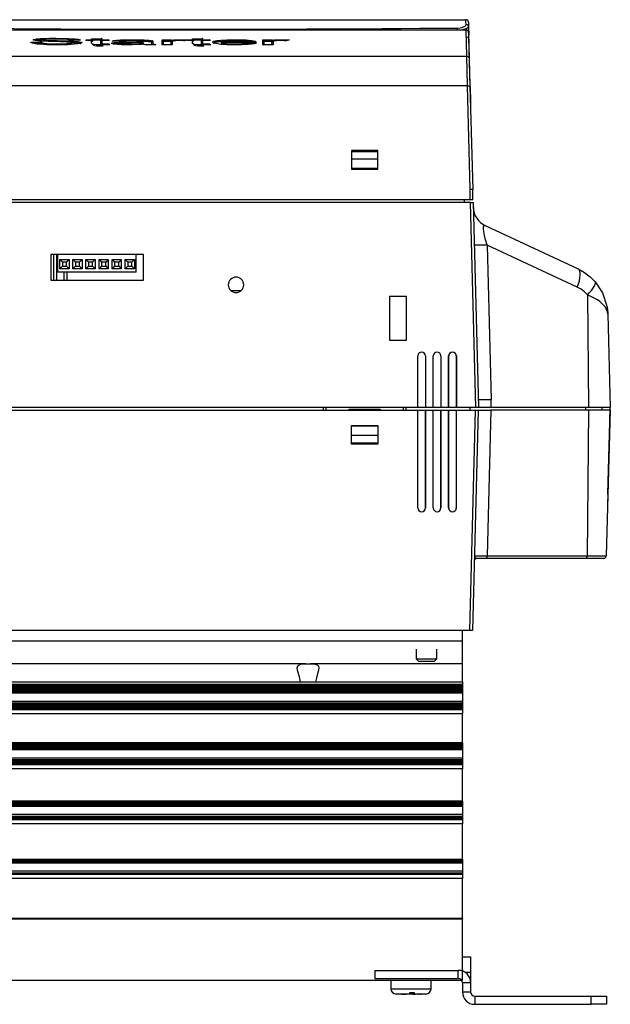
# Model space of a CAD drawing. Extents: x 462 to 898, y 200 to 700.
# Tile 6 of 13: x 784 to 898, y 200 to 391. Entities that reach past the tile are written whole.
import ezdxf

# ---------------------------------------------------------------- set-up
doc = ezdxf.new("R2010")
doc.units = 0
doc.header["$MEASUREMENT"] = 0
doc.layers.get('0').update_dxf_attribs({"linetype": 'CONTINUOUS'})

msp = doc.modelspace()

# ---------------------------------------------------------------- linework, layer by layer
at = {"color": 7, "linetype": 'CONTINUOUS'}
for p, q in [((760.94, 391.01), (870.23, 391.01)), ((870.73, 390.53), (870.75, 389.61)), ((870.25, 389.01), (749.15, 389.01)), ((870.39, 383.91), (870.25, 389.01)), ((870.75, 389.61), (870.79, 387.99)), ((870.75, 388.53), (870.89, 383.43)), ((785.66, 386.65), (787.76, 386.65)), ((787.58, 386.45), (785.87, 386.45)), ((787.58, 386.43), (787.58, 386.45)), ((787.58, 386.38), (787.58, 386.43)), ((788.04, 386.91), (788.04, 386.91)), ((788.04, 386.86), (788.04, 386.91)), ((788.48, 386.82), (788.48, 386.82)), ((795.26, 387.06), (793.16, 387.06)), ((795.24, 387.06), (793.17, 387.06)), ((793.25, 386.67), (793.25, 386.67)), ((793.65, 386.34), (793.65, 386.34)), ((793.65, 386.29), (793.65, 386.34)), ((796.4, 386.94), (796.4, 387.11)), ((796.4, 387.11), (797.49, 387.11)), ((797.49, 386.94), (796.4, 386.94)), ((797.51, 386.94), (796.42, 386.94)), ((797.49, 387.3), (799.45, 387.39)), ((797.49, 387.11), (797.49, 387.3)), ((797.49, 386.44), (797.49, 386.94)), ((797.69, 386.91), (797.6, 386.91)), ((797.67, 386.84), (797.69, 386.84)), ((799.25, 387.18), (797.69, 387.1)), ((797.69, 387.04), (799.25, 387.11)), ((797.69, 387.1), (797.69, 387.09)), ((797.69, 387.09), (797.69, 386.89)), ((797.69, 386.89), (797.69, 386.91)), ((797.69, 386.84), (797.69, 386.89)), ((799.25, 387.16), (799.25, 387.18)), ((799.25, 386.89), (799.25, 387.16)), ((799.33, 386.91), (799.25, 386.91)), ((799.25, 386.91), (799.25, 386.89)), ((799.25, 386.84), (799.25, 386.89)), ((799.25, 386.84), (799.27, 386.84)), ((799.25, 386.24), (799.25, 386.76)), ((799.25, 386.19), (799.25, 386.24)), ((800.83, 386.94), (799.43, 386.94)), ((799.45, 387.39), (799.45, 387.11)), ((799.45, 387.11), (800.85, 387.11)), ((800.85, 386.94), (799.45, 386.94)), ((799.45, 386.94), (799.45, 386.44)), ((800.82, 386.34), (801.02, 386.15)), ((800.85, 387.11), (800.85, 386.94)), ((803.43, 386.81), (801.49, 386.83)), ((803.14, 386.24), (803.14, 386.24)), ((803.14, 386.19), (803.14, 386.24)), ((807.25, 386.26), (807.25, 386.26)), ((807.28, 386.58), (807.29, 386.6)), ((807.48, 386.59), (807.38, 386.59)), ((807.48, 386.57), (807.48, 386.59)), ((807.48, 386.52), (807.48, 386.57)), ((807.49, 386.43), (807.48, 386.38)), ((807.48, 386.38), (807.48, 386.38)), ((807.48, 386.33), (807.48, 386.38)), ((807.48, 386.33), (807.49, 386.38)), ((807.49, 386.55), (807.49, 386.6)), ((807.49, 386.41), (807.49, 386.43)), ((807.49, 386.38), (807.49, 386.41)), ((809.13, 386.67), (809.13, 386.72)), ((809.13, 386.72), (809.13, 386.72)), ((809.2, 386.39), (809.2, 386.59)), ((809.2, 386.34), (809.2, 386.39)), ((809.4, 386.79), (809.4, 386.59)), ((811.18, 386.14), (811.18, 387.11)), ((811.18, 387.11), (812.98, 387.11)), ((812.78, 386.91), (811.38, 386.91)), ((811.38, 386.91), (811.38, 386.89)), ((811.38, 386.89), (811.38, 386.15)), ((811.38, 386.84), (812.78, 386.84)), ((812.78, 386.89), (812.78, 386.91)), ((812.78, 386.77), (812.78, 386.89)), ((812.78, 386.78), (812.78, 386.77)), ((812.78, 386.72), (812.78, 386.77)), ((812.94, 386.15), (812.94, 386.48)), ((812.98, 387.11), (812.98, 387.04)), ((813.14, 386.68), (813.14, 386.14)), ((816.1, 387.05), (815.58, 386.91)), ((816.1, 387.08), (816.1, 387.11)), ((816.1, 387.11), (817.09, 387.11)), ((816.1, 386.94), (816.1, 387.05)), ((817.09, 386.94), (816.1, 386.94)), ((817.11, 386.94), (816.12, 386.94)), ((816.2, 386.99), (816.2, 386.94)), ((817.09, 387.3), (819.05, 387.39)), ((817.09, 387.11), (817.09, 387.3)), ((817.09, 386.44), (817.09, 386.94)), ((817.29, 386.91), (817.21, 386.91)), ((817.27, 386.84), (817.29, 386.84)), ((818.85, 387.18), (817.29, 387.1)), ((817.29, 387.04), (818.85, 387.11)), ((817.29, 387.1), (817.29, 387.09)), ((817.29, 387.09), (817.29, 386.89)), ((817.29, 386.89), (817.29, 386.91)), ((817.29, 386.84), (817.29, 386.89)), ((818.85, 387.16), (818.85, 387.18)), ((818.85, 386.89), (818.85, 387.16)), ((818.94, 386.91), (818.85, 386.91)), ((818.85, 386.91), (818.85, 386.89)), ((818.85, 386.84), (818.85, 386.89)), ((818.85, 386.84), (818.87, 386.84)), ((818.85, 386.24), (818.85, 386.76)), ((818.85, 386.19), (818.85, 386.24)), ((820.43, 386.94), (819.03, 386.94)), ((819.05, 387.39), (819.05, 387.11)), ((819.05, 387.11), (820.45, 387.11)), ((820.45, 386.94), (819.05, 386.94)), ((819.05, 386.94), (819.05, 386.44)), ((820.42, 386.34), (820.63, 386.15)), ((820.45, 387.11), (820.45, 386.94)), ((822.86, 386.58), (822.74, 386.58)), ((822.74, 386.58), (822.74, 386.55)), ((822.74, 386.51), (822.74, 386.55)), ((822.74, 386.51), (822.77, 386.51)), ((822.74, 386.41), (822.74, 386.39)), ((822.74, 386.36), (822.74, 386.39)), ((829.44, 386.59), (822.93, 386.59)), ((822.96, 386.77), (827.49, 386.77)), ((829.46, 386.59), (822.96, 386.59)), ((827.58, 386.48), (829.49, 386.46)), ((828.57, 386.27), (827.7, 386.28)), ((827.7, 386.28), (827.7, 386.27)), ((827.7, 386.21), (827.7, 386.27)), ((830.78, 386.14), (830.78, 387.11)), ((830.78, 387.11), (832.58, 387.11)), ((832.39, 386.91), (830.98, 386.91)), ((830.98, 386.91), (830.98, 386.89)), ((830.98, 386.89), (830.98, 386.15)), ((830.98, 386.84), (832.38, 386.84)), ((832.38, 386.89), (832.39, 386.91)), ((832.38, 386.77), (832.38, 386.89)), ((832.38, 386.78), (832.38, 386.77)), ((832.38, 386.72), (832.38, 386.77)), ((832.54, 386.15), (832.54, 386.48)), ((832.58, 387.11), (832.58, 387.04)), ((832.74, 386.68), (832.74, 386.14)), ((835.9, 387.07), (835.27, 386.9)), ((870.8, 387.59), (870.78, 387.59)), ((871.05, 378.01), (870.8, 387.59)), ((809.98, 386.14), (808.01, 386.14)), ((809.95, 386.15), (808.02, 386.15)), ((813.14, 386.14), (811.18, 386.14)), ((813.11, 386.15), (811.2, 386.15)), ((832.74, 386.14), (830.78, 386.14)), ((832.72, 386.15), (830.81, 386.15)), ((710.72, 383.91), (870.39, 383.91)), ((870.52, 378.14), (870.39, 383.91)), ((870.89, 383.43), (871.02, 378.14)), ((870.52, 378.14), (710.58, 378.14)), ((871.05, 358.01), (870.52, 378.14)), ((871.02, 378.14), (871.55, 358.01)), ((871.03, 378.01), (871.05, 378.01)), ((871.05, 378.01), (871.13, 375.01)), ((871.11, 375.01), (871.12, 374.53)), ((871.13, 375.01), (871.11, 375.01)), ((848, 365.61), (848, 362.01)), ((853.1, 365.61), (848, 365.61)), ((848, 365.41), (853.1, 365.41)), ((853.1, 362.01), (853.1, 365.61)), ((853.1, 363.91), (848, 363.91)), ((853.1, 362.11), (848, 362.11)), ((848, 362.01), (853.1, 362.01)), ((871.05, 356.01), (871.05, 358.01)), ((871.6, 356.01), (871.55, 358.01)), ((871.05, 356.01), (710.05, 356.01)), ((869.98, 355.51), (869.98, 356.01)), ((871.6, 356.01), (871.05, 356.01)), ((871.14, 355.51), (709.96, 355.51)), ((871.14, 355.51), (871.64, 355.51)), ((872.18, 315.71), (871.14, 355.51)), ((871.64, 355.51), (872.68, 315.71)), ((873.98, 351.03), (892.05, 342.61)), ((891.87, 339.09), (874.34, 347.26)), ((874.34, 347.26), (875.13, 317.21)), ((789.55, 345.41), (789.55, 340.41)), ((807.55, 345.41), (789.55, 345.41)), ((790.1, 345.41), (790.1, 340.41)), ((790.64, 345.41), (790.64, 340.41)), ((790.93, 342.01), (790.93, 345.41)), ((791.3, 344.42), (791.8, 343.92)), ((791.3, 344.42), (793.1, 344.42)), ((791.3, 342.62), (791.3, 344.42)), ((793.1, 344.42), (792.6, 343.92)), ((793.1, 344.42), (793.1, 342.62)), ((793.84, 344.42), (794.34, 343.92)), ((793.84, 344.42), (795.64, 344.42)), ((793.84, 342.62), (793.84, 344.42)), ((795.64, 344.42), (795.14, 343.92)), ((795.64, 344.42), (795.64, 342.62)), ((796.38, 344.42), (796.88, 343.92)), ((796.38, 344.42), (798.18, 344.42)), ((796.38, 342.62), (796.38, 344.42)), ((798.18, 344.42), (797.68, 343.92)), ((798.18, 344.42), (798.18, 342.62)), ((798.92, 344.42), (799.42, 343.92)), ((798.92, 344.42), (800.72, 344.42)), ((798.92, 342.62), (798.92, 344.42)), ((800.72, 344.42), (800.22, 343.92)), ((800.72, 344.42), (800.72, 342.62)), ((801.46, 344.42), (801.96, 343.92)), ((801.46, 344.42), (803.26, 344.42)), ((801.46, 342.62), (801.46, 344.42)), ((803.26, 344.42), (802.76, 343.92)), ((803.26, 344.42), (803.26, 342.62)), ((804, 344.42), (804.5, 343.92)), ((804, 342.62), (804, 344.42)), ((804, 344.42), (805.8, 344.42)), ((805.3, 343.92), (805.8, 344.42)), ((805.8, 344.42), (805.8, 342.62)), ((806.17, 342.01), (806.17, 345.41)), ((807.55, 340.41), (807.55, 345.41)), ((791.8, 343.12), (791.3, 342.62)), ((793.1, 342.62), (791.3, 342.62)), ((791.8, 343.92), (791.8, 343.12)), ((792.6, 343.92), (791.8, 343.92)), ((791.8, 343.12), (792.6, 343.12)), ((792.6, 343.12), (792.6, 343.92)), ((792.6, 343.12), (793.1, 342.62)), ((794.34, 343.12), (793.84, 342.62)), ((795.64, 342.62), (793.84, 342.62)), ((795.14, 343.92), (794.34, 343.92)), ((794.34, 343.92), (794.34, 343.12)), ((794.34, 343.12), (795.14, 343.12)), ((795.14, 343.12), (795.14, 343.92)), ((795.14, 343.12), (795.64, 342.62)), ((796.88, 343.12), (796.38, 342.62)), ((798.18, 342.62), (796.38, 342.62)), ((797.68, 343.92), (796.88, 343.92)), ((796.88, 343.92), (796.88, 343.12)), ((796.88, 343.12), (797.68, 343.12)), ((797.68, 343.12), (797.68, 343.92)), ((797.68, 343.12), (798.18, 342.62)), ((799.42, 343.12), (798.92, 342.62)), ((800.72, 342.62), (798.92, 342.62)), ((799.42, 343.92), (799.42, 343.12)), ((800.22, 343.92), (799.42, 343.92)), ((799.42, 343.12), (800.22, 343.12)), ((800.22, 343.12), (800.22, 343.92)), ((800.22, 343.12), (800.72, 342.62)), ((801.96, 343.12), (801.46, 342.62)), ((803.26, 342.62), (801.46, 342.62)), ((801.96, 343.92), (801.96, 343.12)), ((802.76, 343.92), (801.96, 343.92)), ((801.96, 343.12), (802.76, 343.12)), ((802.76, 343.12), (802.76, 343.92)), ((802.76, 343.12), (803.26, 342.62)), ((804, 342.62), (804.5, 343.12)), ((805.8, 342.62), (804, 342.62)), ((804.5, 343.92), (804.5, 343.12)), ((805.3, 343.92), (804.5, 343.92)), ((804.5, 343.12), (805.3, 343.12)), ((805.3, 343.12), (805.3, 343.92)), ((805.3, 343.12), (805.8, 342.62)), ((789.55, 340.41), (807.55, 340.41)), ((806.17, 342.01), (790.93, 342.01)), ((792.1, 342.01), (792.1, 340.41)), ((792.64, 342.01), (792.64, 340.41)), ((824.56, 338.41), (826.54, 338.41)), ((855.39, 337.27), (855.39, 328.77)), ((858.69, 337.27), (855.39, 337.27)), ((858.69, 328.77), (858.69, 337.27)), ((893.85, 337.6), (894.07, 315.71)), ((897.82, 333.8), (898.29, 315.71)), ((855.39, 328.77), (858.69, 328.77)), ((860.88, 325.71), (860.87, 325.71)), ((860.87, 315.71), (860.87, 325.71)), ((860.88, 315.71), (860.88, 325.71)), ((862.36, 325.71), (862.37, 325.71)), ((862.36, 325.71), (862.36, 315.71)), ((862.37, 325.71), (862.37, 315.71)), ((863.88, 325.71), (863.87, 325.71)), ((863.87, 315.71), (863.87, 325.71)), ((863.88, 315.71), (863.88, 325.71)), ((865.36, 325.71), (865.37, 325.71)), ((865.36, 325.71), (865.36, 315.71)), ((865.37, 325.71), (865.37, 315.71)), ((866.88, 325.71), (866.87, 325.71)), ((866.87, 315.71), (866.87, 325.71)), ((866.88, 315.71), (866.88, 325.71)), ((868.36, 325.71), (868.37, 325.71)), ((868.36, 325.71), (868.36, 315.71)), ((868.37, 325.71), (868.37, 315.71)), ((860.87, 315.71), (720.23, 315.71)), ((842.55, 315.21), (842.55, 315.71)), ((843.07, 315.21), (843.06, 315.71)), ((858.04, 315.71), (858.03, 315.21)), ((858.56, 315.71), (858.55, 315.21)), ((860.88, 315.71), (860.87, 315.71)), ((862.36, 315.71), (860.88, 315.71)), ((862.37, 315.71), (862.36, 315.71)), ((863.87, 315.71), (862.37, 315.71)), ((863.88, 315.71), (863.87, 315.71)), ((865.36, 315.71), (863.88, 315.71)), ((865.37, 315.71), (865.36, 315.71)), ((866.87, 315.71), (865.37, 315.71)), ((866.88, 315.71), (866.87, 315.71)), ((868.36, 315.71), (866.88, 315.71)), ((868.37, 315.71), (868.36, 315.71)), ((872.18, 315.71), (868.37, 315.71)), ((871.01, 315.71), (871.02, 315.21)), ((872.68, 315.71), (872.18, 315.71)), ((872.82, 317.21), (872.65, 317.21)), ((875.14, 315.71), (872.68, 315.71)), ((873.32, 317.21), (872.82, 317.21)), ((874.12, 317.21), (873.32, 317.21)), ((875.13, 317.21), (874.12, 317.21)), ((875.14, 315.71), (875.13, 317.21)), ((894.07, 315.71), (875.14, 315.71)), ((893.45, 315.71), (893.45, 315.21)), ((898.29, 315.71), (894.07, 315.71)), ((896.65, 315.71), (896.65, 315.21)), ((898.22, 312.91), (898.29, 315.71)), ((720.23, 315.21), (860.87, 315.21)), ((847.55, 315.21), (847.55, 315.41)), ((847.55, 315.41), (853.55, 315.41)), ((849.03, 315.41), (849.03, 315.21)), ((852.07, 315.21), (852.07, 315.41)), ((853.55, 315.41), (853.55, 315.21)), ((860.87, 315.21), (860.88, 315.21)), ((860.87, 296.21), (860.87, 315.21)), ((860.88, 315.21), (862.36, 315.21)), ((860.88, 296.21), (860.88, 315.21)), ((862.36, 315.21), (862.37, 315.21)), ((862.36, 315.21), (862.36, 296.21)), ((862.37, 315.21), (863.87, 315.21)), ((862.37, 296.21), (862.37, 315.21)), ((863.87, 315.21), (863.88, 315.21)), ((863.87, 296.21), (863.87, 315.21)), ((863.88, 315.21), (865.36, 315.21)), ((863.88, 296.21), (863.88, 315.21)), ((865.36, 315.21), (865.37, 315.21)), ((865.36, 315.21), (865.36, 296.21)), ((865.37, 315.21), (866.87, 315.21)), ((865.37, 296.21), (865.37, 315.21)), ((866.87, 315.21), (866.88, 315.21)), ((866.87, 296.21), (866.87, 315.21)), ((866.88, 315.21), (868.36, 315.21)), ((866.88, 296.21), (866.88, 315.21)), ((868.36, 315.21), (868.37, 315.21)), ((868.36, 315.21), (868.36, 296.21)), ((868.37, 315.21), (872.12, 315.21)), ((868.37, 296.21), (868.37, 315.21)), ((871, 272.41), (872.12, 315.21)), ((872.62, 315.21), (871.5, 272.41)), ((872.12, 315.21), (872.62, 315.21)), ((872.62, 315.21), (875.1, 315.21)), ((875.1, 315.21), (874.36, 286.9)), ((894.06, 315.21), (875.1, 315.21)), ((894.06, 315.21), (893.78, 286.9)), ((898.25, 315.21), (894.06, 315.21)), ((898.25, 315.21), (897.51, 286.9)), ((848, 308.61), (848, 312.21)), ((848, 312.21), (853.1, 312.21)), ((853.1, 312.11), (848, 312.11)), ((853.1, 312.21), (853.1, 308.61)), ((897.83, 298.9), (898.19, 312.91)), ((898.19, 312.91), (898.22, 312.91)), ((848, 310.31), (853.1, 310.31)), ((853.1, 308.81), (848, 308.81)), ((853.1, 308.61), (848, 308.61)), ((848.99, 308.81), (848.99, 308.61)), ((852.11, 308.61), (852.11, 308.81)), ((897.83, 298.9), (897.77, 296.91)), ((860.88, 296.21), (860.87, 296.21)), ((862.36, 296.21), (862.37, 296.21)), ((863.88, 296.21), (863.87, 296.21)), ((865.36, 296.21), (865.37, 296.21)), ((866.88, 296.21), (866.87, 296.21)), ((868.36, 296.21), (868.37, 296.21)), ((874.36, 286.9), (893.78, 286.9)), ((893.78, 286.9), (897.51, 286.9)), ((874.17, 286.41), (872.35, 286.41)), ((893.59, 286.41), (874.17, 286.41)), ((897.01, 286.41), (893.59, 286.41)), ((871, 272.41), (710.1, 272.41)), ((869.55, 270.41), (869.55, 272.41)), ((871.5, 272.41), (871, 272.41)), ((711.55, 270.41), (869.55, 270.41)), ((869.55, 265.95), (869.55, 270.41)), ((860.55, 268.78), (860.55, 266.91)), ((864.55, 266.91), (864.55, 268.78)), ((839.09, 265.95), (760.01, 265.95)), ((869.55, 265.95), (840.01, 265.95)), ((860.55, 266.91), (864.55, 266.91)), ((860.55, 266.91), (861.05, 266.41)), ((864.05, 266.41), (861.05, 266.41)), ((864.05, 266.41), (864.55, 266.91)), ((869.55, 262.45), (869.55, 265.95)), ((761.02, 262.45), (838.08, 262.45)), ((838.09, 262.41), (838.08, 262.45)), ((838.09, 262.41), (841.01, 262.41)), ((841.02, 262.45), (841.01, 262.41)), ((841.02, 262.45), (869.55, 262.45)), ((869.55, 262.45), (869.55, 261.93)), ((869.55, 261.93), (711.55, 261.93)), ((869.55, 261.76), (711.55, 261.76)), ((869.55, 261.58), (711.55, 261.58)), ((869.55, 261.41), (711.55, 261.41)), ((869.55, 261.23), (711.55, 261.23)), ((869.55, 261.06), (711.55, 261.06)), ((869.55, 260.88), (711.55, 260.88)), ((869.55, 260.71), (711.55, 260.71)), ((869.55, 260.53), (711.55, 260.53)), ((869.55, 260.29), (711.55, 260.29)), ((869.55, 260.23), (711.55, 260.23)), ((869.55, 261.93), (869.55, 261.76)), ((869.55, 261.76), (869.55, 261.58)), ((869.55, 261.58), (869.55, 261.41)), ((869.55, 261.41), (869.55, 261.23)), ((869.55, 261.23), (869.55, 261.06)), ((869.55, 261.06), (869.55, 260.88)), ((869.55, 260.88), (869.55, 260.71)), ((869.55, 260.71), (869.55, 260.53)), ((869.55, 260.53), (869.55, 260.29)), ((869.55, 260.29), (869.55, 260.23)), ((869.55, 260.23), (869.55, 258.64)), ((869.55, 258.64), (711.55, 258.64)), ((711.55, 258.35), (869.55, 258.35)), ((711.55, 258.21), (869.55, 258.21)), ((869.55, 258.64), (869.55, 258.35)), ((869.55, 258.35), (869.55, 258.21)), ((869.55, 258.21), (869.55, 258.03)), ((711.55, 258.03), (869.55, 258.03)), ((711.55, 257.86), (869.55, 257.86)), ((711.55, 257.68), (869.55, 257.68)), ((711.55, 257.51), (869.55, 257.51)), ((711.55, 257.33), (869.55, 257.33)), ((711.55, 257.16), (869.55, 257.16)), ((711.55, 257.03), (869.55, 257.03)), ((869.55, 258.03), (869.55, 257.86)), ((869.55, 257.86), (869.55, 257.68)), ((869.55, 257.68), (869.55, 257.51)), ((869.55, 257.51), (869.55, 257.33)), ((869.55, 257.33), (869.55, 257.16)), ((869.55, 257.16), (869.55, 257.03)), ((869.55, 257.03), (869.55, 256.19)), ((869.55, 256.19), (711.55, 256.19)), ((869.55, 250.58), (869.55, 256.19)), ((869.55, 250.58), (711.55, 250.58)), ((869.55, 250.58), (869.55, 250.41)), ((869.55, 250.41), (711.55, 250.41)), ((869.55, 250.23), (711.55, 250.23)), ((869.55, 250.06), (711.55, 250.06)), ((869.55, 249.88), (711.55, 249.88)), ((869.55, 249.71), (711.55, 249.71)), ((869.55, 249.53), (711.55, 249.53)), ((869.55, 249.29), (711.55, 249.29)), ((869.55, 249.23), (711.55, 249.23)), ((869.55, 250.41), (869.55, 250.23)), ((869.55, 250.23), (869.55, 250.06)), ((869.55, 250.06), (869.55, 249.88)), ((869.55, 249.88), (869.55, 249.71)), ((869.55, 249.71), (869.55, 249.53)), ((869.55, 249.53), (869.55, 249.29)), ((869.55, 249.29), (869.55, 249.23)), ((869.55, 249.23), (869.55, 247.64)), ((869.55, 247.64), (711.55, 247.64)), ((711.55, 247.35), (869.55, 247.35)), ((711.55, 247.21), (869.55, 247.21)), ((711.55, 247.03), (869.55, 247.03)), ((711.55, 246.86), (869.55, 246.86)), ((711.55, 246.68), (869.55, 246.68)), ((869.55, 247.64), (869.55, 247.35)), ((869.55, 247.35), (869.55, 247.21)), ((869.55, 247.21), (869.55, 247.03)), ((869.55, 247.03), (869.55, 246.86)), ((869.55, 246.86), (869.55, 246.68)), ((869.55, 246.68), (869.55, 246.51)), ((711.55, 246.51), (869.55, 246.51)), ((711.55, 246.37), (869.55, 246.37)), ((869.55, 245.54), (711.55, 245.54)), ((869.55, 246.51), (869.55, 246.37)), ((869.55, 246.37), (869.55, 245.54)), ((869.55, 239.27), (869.55, 245.54)), ((711.55, 239.27), (869.55, 239.27)), ((869.55, 239.23), (711.55, 239.23)), ((869.55, 239.06), (711.55, 239.06)), ((869.55, 239.23), (869.55, 239.27)), ((869.55, 239.23), (869.55, 239.06)), ((869.55, 239.06), (869.55, 238.88)), ((869.55, 238.88), (711.55, 238.88)), ((869.55, 238.71), (711.55, 238.71)), ((869.55, 238.53), (711.55, 238.53)), ((869.55, 238.29), (711.55, 238.29)), ((869.55, 238.23), (711.55, 238.23)), ((869.55, 238.88), (869.55, 238.71)), ((869.55, 238.71), (869.55, 238.53)), ((869.55, 238.53), (869.55, 238.29)), ((869.55, 238.29), (869.55, 238.23)), ((869.55, 238.23), (869.55, 236.64)), ((869.55, 236.64), (711.55, 236.64)), ((711.55, 236.35), (869.55, 236.35)), ((711.55, 236.21), (869.55, 236.21)), ((711.55, 236.03), (869.55, 236.03)), ((711.55, 235.86), (869.55, 235.86)), ((711.55, 235.71), (869.55, 235.71)), ((869.55, 236.64), (869.55, 236.35)), ((869.55, 236.35), (869.55, 236.21)), ((869.55, 236.21), (869.55, 236.03)), ((869.55, 236.03), (869.55, 235.86)), ((869.55, 235.86), (869.55, 235.71)), ((869.55, 235.71), (869.55, 234.88)), ((869.55, 234.88), (711.55, 234.88)), ((869.55, 228.01), (869.55, 234.88)), ((711.55, 228.01), (869.55, 228.01)), ((869.55, 227.88), (711.55, 227.88)), ((869.55, 227.71), (711.55, 227.71)), ((869.55, 227.53), (711.55, 227.53)), ((869.55, 228.01), (869.55, 227.88)), ((869.55, 227.88), (869.55, 227.71)), ((869.55, 227.71), (869.55, 227.53)), ((869.55, 227.53), (869.55, 227.29)), ((869.55, 227.29), (711.55, 227.29)), ((869.55, 227.23), (711.55, 227.23)), ((869.55, 225.64), (711.55, 225.64)), ((869.55, 227.29), (869.55, 227.23)), ((869.55, 227.23), (869.55, 225.64)), ((869.55, 225.64), (869.55, 225.35)), ((711.55, 225.35), (869.55, 225.35)), ((711.55, 225.21), (869.55, 225.21)), ((711.55, 225.06), (869.55, 225.06)), ((869.55, 224.22), (711.55, 224.22)), ((869.55, 225.35), (869.55, 225.21)), ((869.55, 225.21), (869.55, 225.06)), ((869.55, 225.06), (869.55, 224.22)), ((869.55, 216.57), (869.55, 224.22)), ((711.55, 216.57), (869.55, 216.57)), ((711.55, 216.41), (869.55, 216.41)), ((869.55, 216.57), (869.55, 216.41)), ((869.55, 204.41), (869.55, 216.41)), ((869.55, 209.01), (871.15, 209.01)), ((871.15, 209.01), (871.15, 206.01)), ((852.55, 206.41), (868.75, 206.41)), ((852.55, 206.41), (852.55, 204.81)), ((852.55, 204.81), (868.75, 204.81)), ((868.75, 204.81), (868.75, 206.41)), ((871.15, 206.01), (870.08, 206.01)), ((871.15, 206.01), (871.15, 204.01)), ((869.55, 204.41), (711.55, 204.41)), ((855.65, 204.41), (855.65, 202.81)), ((855.65, 202.81), (863.45, 202.81)), ((863.45, 202.81), (863.45, 204.41)), ((869.55, 204.01), (869.55, 202.21)), ((871.15, 204.01), (869.55, 204.01)), ((871.15, 204.01), (871.15, 202.21)), ((859.22, 201.81), (856.65, 201.81)), ((857.73, 201.81), (857.63, 201.81)), ((857.73, 201.81), (858.04, 201.81)), ((858.04, 201.81), (858.08, 201.81)), ((858.09, 201.81), (858.61, 201.81)), ((858.82, 201.81), (858.61, 201.81)), ((858.95, 201.81), (858.82, 201.81)), ((859.89, 201.81), (859.21, 201.81)), ((860.25, 202.04), (859.25, 202.04)), ((859.89, 201.81), (859.95, 201.81)), ((859.95, 202.04), (859.95, 201.81)), ((859.95, 201.81), (860.12, 201.81)), ((860.12, 202.04), (860.12, 201.81)), ((860.12, 201.81), (860.35, 201.81)), ((860.15, 202.04), (860.15, 201.81)), ((860.15, 201.81), (860.21, 201.81)), ((862.45, 201.81), (860.21, 201.81)), ((860.86, 201.81), (860.35, 201.81)), ((860.86, 201.81), (861.02, 201.81)), ((861.08, 201.81), (861.02, 201.81)), ((861.43, 201.81), (861.08, 201.81)), ((861.43, 201.81), (861.57, 201.81)), ((869.55, 202.21), (871.15, 202.21)), ((871.95, 201.41), (894.55, 201.41)), ((871.95, 201.41), (871.95, 199.81)), ((894.55, 201.41), (897.55, 201.41)), ((894.55, 199.81), (894.55, 201.41)), ((897.55, 201.41), (897.55, 199.81)), ((871.95, 199.81), (894.55, 199.81)), ((897.55, 199.81), (894.55, 199.81))]:
    msp.add_line(p, q, dxfattribs=at)
at = {"color": 7, "linetype": 'CONTINUOUS', "flags": 128}
for points in [[(868.63, 389.38), (869.1, 389.41), (869.53, 389.51), (869.89, 389.66), (870.14, 389.85), (870.25, 390.07)], [(870.25, 390.07), (870.23, 390.58), (870.23, 390.75), (870.23, 390.81), (870.23, 390.98), (870.23, 391.01)], [(870.75, 389.61), (870.74, 389.7), (870.71, 389.79), (870.66, 389.87), (870.6, 389.94), (870.52, 390), (870.44, 390.04), (870.34, 390.06), (870.25, 390.07)], [(720.67, 389.39), (726.94, 389.4), (733.13, 389.42), (739.16, 389.45), (747.76, 389.47), (756.23, 389.46), (764.73, 389.43), (773.39, 389.36), (782.37, 389.29), (791.52, 389.23), (800.79, 389.2), (810.13, 389.18), (819.91, 389.18), (829.65, 389.2), (839.3, 389.23), (854, 389.31), (857.64, 389.33), (861.25, 389.34), (864.9, 389.36), (868.63, 389.38)], [(868.61, 389.01), (868.61, 389.07), (868.61, 389.13), (868.62, 389.19), (868.62, 389.25), (868.62, 389.3), (868.63, 389.34), (868.63, 389.38)], [(870.75, 389.61), (870.61, 389.4), (870.26, 389.22), (869.79, 389.08), (869.43, 389.01)], [(790.95, 386.13), (788.75, 386.16), (787.45, 386.23), (786.89, 386.29), (786.01, 386.44), (785.68, 386.59), (785.66, 386.65)], [(786.13, 387.1), (786.27, 387.19), (786.76, 387.27), (787.53, 387.34), (787.82, 387.36), (789.28, 387.4), (790.55, 387.41)], [(788.03, 386.83), (787.4, 386.86), (786.67, 386.94), (786.25, 387.02), (786.13, 387.1)], [(788.46, 387.18), (787.92, 387.16), (787.65, 387.14), (786.92, 387.07), (786.47, 386.99), (786.45, 386.98)], [(786.57, 386.96), (787.14, 387.04), (787.81, 387.08)], [(787.76, 386.65), (787.75, 386.65), (787.73, 386.64), (787.66, 386.6), (787.61, 386.55), (787.59, 386.5), (787.58, 386.45)], [(790.87, 386.13), (790.71, 386.13), (789.63, 386.15), (788.63, 386.2), (788.08, 386.26), (787.73, 386.35), (787.58, 386.43)], [(787.76, 386.65), (787.92, 386.54), (788.25, 386.46), (788.75, 386.4), (789.69, 386.35), (790.71, 386.33), (790.88, 386.33)], [(792.27, 386.69), (791.35, 386.72), (790.17, 386.75), (789.05, 386.79), (788.03, 386.83)], [(788.25, 387.11), (788.23, 387.11), (788.2, 387.1), (788.14, 387.08), (788.09, 387.03), (788.06, 386.98), (788.04, 386.91)], [(788.48, 386.82), (788.48, 386.82), (788.41, 386.83), (788.21, 386.85), (788.1, 386.87), (788.05, 386.9), (788.04, 386.91)], [(790.61, 387.26), (789.95, 387.25), (789.17, 387.23), (788.98, 387.22), (788.5, 387.18), (788.3, 387.15), (788.25, 387.11)], [(788.25, 387.11), (788.25, 387.1), (788.29, 387.07), (788.39, 387.05), (788.56, 387.03), (788.62, 387.02)], [(788.62, 387.02), (788.61, 387.02), (788.6, 387.02), (788.55, 386.99), (788.52, 386.95), (788.49, 386.89), (788.48, 386.82)], [(788.62, 387.02), (789.4, 386.98), (790.86, 386.94), (792.94, 386.88), (793.33, 386.87)], [(790.55, 387.21), (790.55, 387.28), (790.55, 387.34), (790.55, 387.38), (790.55, 387.41), (790.55, 387.41), (790.55, 387.41)], [(790.55, 387.41), (790.61, 387.41), (792.93, 387.38), (794.03, 387.32), (794.31, 387.29), (794.95, 387.2), (795.23, 387.09), (795.26, 387.06)], [(793.16, 387.06), (793.03, 387.12), (792.75, 387.18), (792.34, 387.22), (791.58, 387.25), (790.85, 387.26), (790.61, 387.26)], [(793.65, 386.34), (793.64, 386.34), (793.51, 386.27), (793.15, 386.22), (792.69, 386.18), (791.95, 386.14), (790.87, 386.13)], [(790.88, 386.33), (790.88, 386.33), (790.88, 386.33), (790.88, 386.3), (790.87, 386.26), (790.87, 386.2), (790.87, 386.13)], [(790.88, 386.33), (791.89, 386.34), (792.58, 386.38), (793, 386.41), (793.32, 386.47), (793.45, 386.54)], [(795.56, 386.55), (795.4, 386.43), (794.83, 386.31), (794.13, 386.24), (792.9, 386.16), (791.44, 386.13), (790.95, 386.13)], [(793.45, 386.54), (793.44, 386.55), (793.35, 386.6), (793.13, 386.63), (792.64, 386.67), (792.27, 386.69)], [(794.41, 387.06), (794.16, 387.09), (793.9, 387.12), (792.86, 387.18), (792.73, 387.18)], [(793.08, 387.09), (793.66, 387.07), (793.84, 387.06)], [(793.33, 386.87), (793.33, 386.86), (793.32, 386.86), (793.3, 386.84), (793.27, 386.79), (793.26, 386.73), (793.25, 386.67)], [(795.36, 386.35), (795.36, 386.35), (795.25, 386.44), (794.75, 386.55), (793.93, 386.63), (793.25, 386.67)], [(793.25, 386.6), (794.09, 386.55), (794.79, 386.48), (795.25, 386.39), (795.33, 386.32)], [(793.33, 386.87), (794.04, 386.83), (794.91, 386.75), (795.44, 386.64), (795.56, 386.56), (795.56, 386.55)], [(793.65, 386.34), (793.63, 386.41), (793.6, 386.46), (793.55, 386.51), (793.49, 386.53), (793.45, 386.54), (793.45, 386.54)], [(795.24, 387.05), (795.26, 387.06), (795.26, 387.06)], [(796.59, 386.94), (796.59, 386.96), (796.56, 387.01), (796.51, 387.06), (796.44, 387.1), (796.4, 387.11), (796.4, 387.11)], [(796.42, 386.93), (796.4, 386.94), (796.4, 386.94)], [(797.49, 387.3), (797.49, 387.3), (797.55, 387.28), (797.61, 387.25), (797.65, 387.21), (797.68, 387.15), (797.69, 387.1)], [(797.69, 386.91), (797.68, 386.96), (797.65, 387.01), (797.6, 387.06), (797.53, 387.1), (797.49, 387.11), (797.49, 387.11)], [(797.69, 386.76), (797.68, 386.81), (797.66, 386.85), (797.63, 386.9), (797.56, 386.93), (797.49, 386.94), (797.49, 386.94)], [(799.7, 386.13), (798.93, 386.13), (798.35, 386.16), (797.9, 386.2), (797.66, 386.25), (797.51, 386.37), (797.49, 386.44)], [(797.69, 386.25), (797.71, 386.17), (797.85, 386.05), (798.06, 386), (798.45, 385.96), (798.97, 385.94), (799.71, 385.93)], [(799.45, 387.39), (799.44, 387.39), (799.39, 387.38), (799.31, 387.32), (799.27, 387.26), (799.25, 387.22), (799.25, 387.18)], [(799.45, 387.11), (799.44, 387.11), (799.41, 387.1), (799.33, 387.06), (799.28, 387.01), (799.26, 386.96), (799.25, 386.91)], [(799.45, 386.94), (799.44, 386.94), (799.38, 386.93), (799.31, 386.9), (799.27, 386.85), (799.25, 386.81), (799.25, 386.76)], [(799.45, 386.44), (799.41, 386.43), (799.4, 386.43), (799.34, 386.41), (799.29, 386.36), (799.26, 386.31), (799.25, 386.24)], [(799.67, 386.14), (799.52, 386.14), (799.39, 386.15), (799.37, 386.15), (799.3, 386.16), (799.26, 386.19), (799.25, 386.23), (799.25, 386.24)], [(799.45, 386.44), (799.45, 386.43), (799.46, 386.39), (799.49, 386.36), (799.54, 386.35), (799.55, 386.35), (799.64, 386.34), (799.76, 386.33), (800.04, 386.33)], [(800.04, 386.33), (800.16, 386.33), (800.33, 386.33), (800.49, 386.33), (800.65, 386.33), (800.82, 386.34)], [(800.04, 386.33), (800.04, 386.33), (800.04, 386.33), (800.04, 386.3), (800.04, 386.26), (800.04, 386.2), (800.04, 386.13)], [(800.85, 387.11), (800.84, 387.11), (800.81, 387.1), (800.73, 387.06), (800.68, 387.01), (800.66, 386.96), (800.65, 386.94)], [(800.65, 386.13), (800.66, 386.19), (800.68, 386.24), (800.73, 386.29), (800.8, 386.33), (800.82, 386.34), (800.82, 386.34)], [(800.85, 386.94), (800.84, 386.94), (800.83, 386.93)], [(801.38, 386.43), (801.47, 386.51), (801.85, 386.59), (802, 386.61), (802.82, 386.68), (803.59, 386.71)], [(804.48, 386.13), (803.3, 386.14), (802.49, 386.19), (802.03, 386.23), (801.58, 386.31), (801.39, 386.4), (801.38, 386.43)], [(801.49, 386.83), (801.83, 386.94), (802.34, 387.01), (803.07, 387.07), (804.6, 387.11), (805.35, 387.12), (805.75, 387.12)], [(803.64, 386.52), (802.91, 386.48), (802.15, 386.42), (802.01, 386.39), (801.66, 386.31), (801.58, 386.23), (801.58, 386.23)], [(801.76, 386.28), (802.18, 386.36), (802.83, 386.41), (803.33, 386.43)], [(803.78, 386.89), (803.17, 386.87), (802.54, 386.82)], [(803.14, 386.24), (803.15, 386.31), (803.18, 386.36), (803.23, 386.41), (803.29, 386.43), (803.33, 386.44), (803.34, 386.44)], [(805.18, 386.55), (804.38, 386.54), (803.85, 386.52), (803.59, 386.5), (803.41, 386.47), (803.34, 386.45), (803.34, 386.44)], [(803.34, 386.44), (803.34, 386.44), (803.38, 386.41), (803.51, 386.38), (803.78, 386.36), (804.36, 386.33), (804.84, 386.33)], [(805.47, 386.95), (804.93, 386.95), (804.17, 386.93), (803.86, 386.9), (803.57, 386.85), (803.43, 386.81)], [(803.59, 386.71), (803.75, 386.72), (804.25, 386.73), (804.58, 386.73), (804.89, 386.74)], [(803.64, 386.52), (803.64, 386.58), (803.63, 386.64), (803.61, 386.69), (803.59, 386.71), (803.59, 386.71), (803.59, 386.71)], [(807.52, 386.25), (807.15, 386.22), (806.26, 386.17), (805.38, 386.14), (804.48, 386.13)], [(804.84, 386.33), (805.25, 386.33), (805.92, 386.35), (806.69, 386.41), (807.08, 386.46)], [(804.84, 386.33), (804.84, 386.33), (804.84, 386.33), (804.84, 386.3), (804.84, 386.26), (804.84, 386.2), (804.84, 386.13)], [(804.89, 386.74), (805.24, 386.74), (806.18, 386.76), (806.84, 386.77), (807.29, 386.78)], [(804.92, 386.54), (804.92, 386.61), (804.91, 386.66), (804.91, 386.71), (804.9, 386.73), (804.89, 386.74)], [(807.29, 386.6), (807.01, 386.59), (806.4, 386.57), (805.79, 386.56), (805.18, 386.55)], [(806.96, 386.91), (806.74, 386.92), (806.28, 386.94), (805.75, 386.95), (805.47, 386.95)], [(805.75, 387.12), (805.75, 387.12), (805.75, 387.12), (805.75, 387.09), (805.75, 387.05), (805.75, 386.99), (805.75, 386.92)], [(805.75, 387.12), (806.53, 387.12), (807.71, 387.1), (808.66, 387.04), (809.09, 386.99), (809.32, 386.92)], [(809.13, 386.72), (809.13, 386.72), (808.91, 386.79), (808.52, 386.84), (807.64, 386.9), (806.95, 386.91)], [(807.29, 386.81), (807.28, 386.83), (807.24, 386.86), (807.1, 386.89), (806.96, 386.91)], [(807.08, 386.46), (807.17, 386.48), (807.25, 386.52), (807.28, 386.58)], [(807.08, 386.46), (807.09, 386.46), (807.11, 386.45), (807.16, 386.43), (807.21, 386.38), (807.24, 386.33), (807.25, 386.26)], [(807.48, 386.38), (807.48, 386.37), (807.44, 386.32), (807.36, 386.28), (807.25, 386.26), (807.25, 386.26)], [(807.28, 386.58), (807.38, 386.55), (807.39, 386.55), (807.44, 386.5), (807.47, 386.45), (807.48, 386.38)], [(807.49, 386.61), (807.48, 386.67), (807.45, 386.73), (807.4, 386.78), (807.34, 386.8), (807.31, 386.81), (807.29, 386.81)], [(807.29, 386.78), (807.29, 386.79), (807.29, 386.8), (807.29, 386.81)], [(807.48, 386.59), (807.47, 386.65), (807.44, 386.7), (807.4, 386.74), (807.34, 386.77), (807.29, 386.78), (807.29, 386.78)], [(807.49, 386.43), (807.49, 386.47), (807.47, 386.51), (807.44, 386.55), (807.37, 386.59), (807.29, 386.6), (807.29, 386.6)], [(807.3, 386.83), (807.86, 386.82), (808.47, 386.78), (808.91, 386.73), (809.13, 386.67)], [(807.49, 386.6), (807.49, 386.6), (807.49, 386.59), (807.49, 386.58), (807.48, 386.57)], [(807.48, 386.52), (807.49, 386.54), (807.49, 386.55), (807.49, 386.55)], [(807.49, 386.61), (807.49, 386.61), (807.49, 386.61), (807.49, 386.6)], [(808.01, 386.14), (807.9, 386.16), (807.76, 386.19), (807.62, 386.22), (807.52, 386.25)], [(809.32, 386.92), (809.31, 386.92), (809.29, 386.92), (809.22, 386.89), (809.17, 386.85), (809.14, 386.79), (809.13, 386.72)], [(809.2, 386.59), (809.2, 386.62), (809.19, 386.66), (809.16, 386.7), (809.13, 386.72), (809.13, 386.72)], [(809.13, 386.67), (809.19, 386.6), (809.2, 386.57), (809.2, 386.54)], [(809.4, 386.79), (809.36, 386.78), (809.3, 386.75), (809.25, 386.71), (809.21, 386.65), (809.2, 386.59)], [(809.4, 386.59), (809.37, 386.59), (809.3, 386.56), (809.25, 386.51), (809.21, 386.46), (809.2, 386.39)], [(809.27, 386.15), (809.22, 386.24), (809.21, 386.35), (809.2, 386.39)], [(809.32, 386.92), (809.36, 386.9), (809.39, 386.85), (809.4, 386.82), (809.4, 386.79)], [(809.4, 386.59), (809.41, 386.55), (809.42, 386.43), (809.48, 386.32), (809.85, 386.18), (809.98, 386.14)], [(811.38, 386.91), (811.37, 386.96), (811.34, 387.01), (811.29, 387.06), (811.22, 387.1), (811.18, 387.11), (811.18, 387.11)], [(812.78, 386.91), (812.8, 386.96), (812.82, 387.01), (812.87, 387.06), (812.95, 387.1), (812.98, 387.11), (812.98, 387.11)], [(812.78, 386.78), (812.78, 386.81), (812.79, 386.84), (812.81, 386.89), (812.91, 387), (812.98, 387.04), (812.98, 387.04)], [(813.44, 386.87), (813.09, 386.83), (812.78, 386.78)], [(812.78, 386.72), (813.11, 386.77), (813.17, 386.78)], [(812.94, 386.48), (812.95, 386.55), (812.98, 386.6), (813.03, 386.65), (813.09, 386.67), (813.11, 386.68), (813.14, 386.68)], [(813.28, 386.83), (813.21, 386.81), (812.98, 386.64), (812.96, 386.56)], [(812.98, 387.04), (813.37, 387.08), (813.93, 387.11), (814.51, 387.12), (814.59, 387.12)], [(813.37, 386.85), (813.31, 386.83), (813.19, 386.77), (813.15, 386.72), (813.14, 386.68)], [(814.53, 386.95), (814.51, 386.95), (814.14, 386.94), (813.82, 386.92), (813.49, 386.88), (813.37, 386.85)], [(815.58, 386.91), (815.34, 386.93), (815.04, 386.94), (814.74, 386.95), (814.53, 386.95)], [(814.59, 386.92), (814.59, 386.99), (814.59, 387.05), (814.59, 387.09), (814.59, 387.12), (814.59, 387.12), (814.59, 387.12)], [(814.59, 387.12), (814.92, 387.12), (815.4, 387.11), (815.81, 387.1), (816.1, 387.08)], [(816.1, 387.11), (816.11, 387.11), (816.13, 387.1), (816.17, 387.07), (816.2, 387.03), (816.2, 386.99)], [(816.1, 387.08), (816.11, 387.08), (816.15, 387.07)], [(816.12, 386.94), (816.11, 386.94), (816.1, 386.94)], [(817.09, 387.3), (817.1, 387.3), (817.16, 387.28), (817.21, 387.25), (817.26, 387.21), (817.28, 387.15), (817.29, 387.1)], [(817.09, 387.11), (817.1, 387.11), (817.13, 387.1), (817.21, 387.06), (817.26, 387.01), (817.28, 386.96), (817.29, 386.91)], [(817.29, 386.76), (817.29, 386.81), (817.27, 386.85), (817.23, 386.9), (817.16, 386.93), (817.1, 386.94), (817.09, 386.94)], [(817.29, 386.25), (817.28, 386.31), (817.25, 386.37), (817.2, 386.41), (817.09, 386.44)], [(819.31, 386.13), (818.53, 386.13), (817.96, 386.16), (817.51, 386.2), (817.26, 386.25), (817.11, 386.37), (817.09, 386.44)], [(817.29, 386.25), (817.31, 386.17), (817.45, 386.05), (817.66, 386), (818.06, 385.96), (818.57, 385.94), (819.31, 385.93)], [(819.05, 387.39), (819.05, 387.39), (818.99, 387.38), (818.91, 387.32), (818.87, 387.26), (818.86, 387.22), (818.85, 387.18)], [(819.05, 387.11), (819.05, 387.11), (819.01, 387.1), (818.94, 387.06), (818.89, 387.01), (818.86, 386.96), (818.85, 386.91)], [(819.05, 386.94), (819.05, 386.94), (818.98, 386.93), (818.91, 386.9), (818.88, 386.85), (818.86, 386.81), (818.85, 386.76)], [(818.85, 386.24), (818.86, 386.31), (818.89, 386.36), (818.94, 386.41), (819.01, 386.43), (819.01, 386.43), (819.05, 386.44)], [(819.28, 386.14), (819.13, 386.14), (818.99, 386.15), (818.97, 386.15), (818.9, 386.16), (818.87, 386.19), (818.85, 386.23), (818.85, 386.24)], [(819.05, 386.44), (819.05, 386.43), (819.06, 386.39), (819.09, 386.36), (819.14, 386.35), (819.15, 386.35), (819.25, 386.34), (819.36, 386.33), (819.64, 386.33)], [(819.64, 386.33), (819.76, 386.33), (819.93, 386.33), (820.09, 386.33), (820.25, 386.33), (820.42, 386.34)], [(819.64, 386.13), (819.64, 386.2), (819.64, 386.26), (819.64, 386.3), (819.64, 386.33), (819.64, 386.33), (819.64, 386.33)], [(820.25, 386.13), (820.26, 386.19), (820.28, 386.24), (820.33, 386.29), (820.4, 386.33), (820.42, 386.34), (820.42, 386.34)], [(820.45, 387.11), (820.45, 387.11), (820.41, 387.1), (820.34, 387.06), (820.29, 387.01), (820.26, 386.96), (820.26, 386.94)], [(820.45, 386.94), (820.45, 386.94), (820.43, 386.93)], [(820.98, 386.64), (821.2, 386.82), (821.79, 386.95), (822.6, 387.04), (823.74, 387.1), (825.03, 387.12), (825.28, 387.12)], [(825.36, 386.13), (823.74, 386.15), (822.6, 386.22), (821.93, 386.3), (821.26, 386.44), (821.11, 386.5), (820.98, 386.64)], [(823.48, 386.88), (822.73, 386.84), (821.96, 386.75), (821.39, 386.62), (821.18, 386.44), (821.18, 386.44), (821.18, 386.44)], [(821.18, 386.39), (821.4, 386.57), (821.97, 386.69), (822.93, 386.79), (823.02, 386.79)], [(822.74, 386.58), (822.75, 386.63), (822.78, 386.67), (822.83, 386.73), (822.93, 386.77), (822.96, 386.77), (822.96, 386.77)], [(822.96, 386.59), (822.96, 386.59), (822.88, 386.58), (822.81, 386.55), (822.77, 386.51), (822.75, 386.46), (822.74, 386.41)], [(825.39, 386.13), (825.1, 386.13), (824.31, 386.15), (823.62, 386.2), (823.23, 386.24), (822.87, 386.33), (822.74, 386.41)], [(825.27, 386.95), (824.8, 386.95), (824.09, 386.93), (823.49, 386.88), (823.12, 386.83), (822.96, 386.77)], [(822.96, 386.59), (823.07, 386.52), (823.4, 386.44), (823.76, 386.4), (824.39, 386.35), (825.11, 386.33), (825.39, 386.33)], [(827, 386.88), (826.99, 386.89), (826.37, 386.93), (826.21, 386.94), (825.27, 386.95)], [(825.28, 387.12), (825.28, 387.12), (825.28, 387.12), (825.28, 387.09), (825.28, 387.05), (825.28, 386.99), (825.28, 386.95)], [(825.28, 387.12), (826.26, 387.11), (827.5, 387.07), (828.49, 386.98), (828.65, 386.96), (829.24, 386.83), (829.47, 386.65)], [(829.49, 386.46), (829.05, 386.34), (828.3, 386.24), (827.94, 386.2), (826.62, 386.14), (825.36, 386.13)], [(825.39, 386.33), (825.87, 386.33), (826.67, 386.36), (827.16, 386.41), (827.58, 386.48)], [(825.39, 386.13), (825.39, 386.2), (825.39, 386.26), (825.39, 386.3), (825.39, 386.33), (825.39, 386.33), (825.39, 386.33)], [(827.49, 386.77), (827.36, 386.83), (827, 386.88)], [(829.11, 386.59), (829.05, 386.64), (828.49, 386.76), (828.34, 386.78), (827.39, 386.87), (827.02, 386.88)], [(827.45, 386.79), (827.89, 386.77), (828.65, 386.68), (828.98, 386.59)], [(827.72, 386.58), (827.7, 386.63), (827.68, 386.67), (827.62, 386.73), (827.53, 386.77), (827.49, 386.77), (827.49, 386.77)], [(827.7, 386.28), (827.69, 386.34), (827.67, 386.39), (827.65, 386.44), (827.61, 386.47), (827.59, 386.48), (827.58, 386.48)], [(829.47, 386.65), (829.46, 386.65), (829.43, 386.65), (829.37, 386.62), (829.33, 386.59)], [(829.46, 386.59), (829.46, 386.59), (829.44, 386.59)], [(829.47, 386.65), (829.47, 386.65), (829.47, 386.63), (829.47, 386.61), (829.46, 386.59)], [(830.78, 387.11), (830.79, 387.11), (830.82, 387.1), (830.9, 387.06), (830.95, 387.01), (830.97, 386.96), (830.98, 386.91)], [(832.58, 387.04), (832.58, 387.04), (832.51, 387), (832.42, 386.89), (832.39, 386.84), (832.39, 386.81), (832.38, 386.78)], [(833.05, 386.87), (832.69, 386.83), (832.38, 386.78)], [(832.38, 386.72), (832.71, 386.77), (832.77, 386.78)], [(832.58, 387.11), (832.58, 387.11), (832.55, 387.1), (832.47, 387.06), (832.42, 387.01), (832.4, 386.96), (832.39, 386.91)], [(832.54, 386.48), (832.55, 386.55), (832.58, 386.6), (832.63, 386.65), (832.7, 386.67), (832.72, 386.68), (832.74, 386.68)], [(832.88, 386.83), (832.81, 386.81), (832.59, 386.64), (832.56, 386.56)], [(832.58, 387.04), (832.97, 387.08), (833.53, 387.11), (834.12, 387.12), (834.2, 387.12)], [(832.97, 386.85), (832.92, 386.83), (832.8, 386.77), (832.75, 386.72), (832.74, 386.68)], [(834.14, 386.95), (834.11, 386.95), (833.74, 386.94), (833.42, 386.92), (833.09, 386.88), (832.97, 386.85)], [(835.27, 386.9), (834.93, 386.93), (834.88, 386.93), (834.6, 386.94), (834.29, 386.95), (834.14, 386.95)], [(834.2, 387.12), (834.2, 387.12), (834.2, 387.12), (834.2, 387.09), (834.2, 387.05), (834.2, 386.99), (834.2, 386.92)], [(834.2, 387.12), (834.55, 387.12), (835, 387.11), (835.39, 387.1), (835.76, 387.08), (835.9, 387.07)], [(870.52, 387.49), (870.65, 387.64), (870.79, 387.95), (870.79, 387.99)], [(801.02, 386.15), (800.63, 386.14), (800.6, 386.14), (800.29, 386.13), (800, 386.13), (799.7, 386.13)], [(808.01, 386.14), (808.01, 386.14), (808.02, 386.14), (808.02, 386.14)], [(809.98, 386.14), (809.98, 386.14), (809.95, 386.14)], [(811.2, 386.14), (811.18, 386.14), (811.18, 386.14)], [(813.11, 386.14), (813.14, 386.14), (813.14, 386.14)], [(820.63, 386.15), (820.23, 386.14), (820.21, 386.14), (819.89, 386.13), (819.6, 386.13), (819.31, 386.13)], [(830.78, 386.14), (830.79, 386.14), (830.81, 386.14)], [(832.74, 386.14), (832.74, 386.14), (832.72, 386.14)], [(870.39, 383.91), (870.48, 383.9), (870.57, 383.88), (870.66, 383.83), (870.73, 383.77), (870.8, 383.7), (870.84, 383.62), (870.87, 383.52), (870.89, 383.43)], [(870.52, 378.14), (870.62, 378.14), (870.72, 378.14), (870.8, 378.14), (870.88, 378.14), (870.94, 378.14), (870.99, 378.14), (871.01, 378.14), (871.02, 378.14)], [(871.55, 358.01), (871.51, 358.01), (871.4, 358.01), (871.24, 358.01), (871.05, 358.01)], [(874.34, 347.26), (874.05, 348.24), (873.82, 349.11), (873.68, 349.86), (873.62, 350.44), (873.65, 350.84), (873.77, 351.04), (873.98, 351.03)], [(874.34, 347.26), (873.81, 347.25), (873.33, 347.24), (872.9, 347.24), (872.54, 347.24), (872.25, 347.24), (872.03, 347.24), (871.9, 347.25), (871.86, 347.26)], [(891.87, 339.09), (892.1, 339.72), (892.27, 340.33), (892.39, 340.89), (892.44, 341.41), (892.43, 341.84), (892.36, 342.2), (892.23, 342.45), (892.05, 342.61)], [(892.05, 342.61), (893.26, 341.93), (894.37, 341.1), (895.35, 340.12)], [(893.85, 337.6), (893.26, 338.18), (892.6, 338.68), (891.87, 339.09)], [(893.85, 337.6), (894.26, 338.02), (894.61, 338.44), (894.91, 338.83), (895.14, 339.19), (895.31, 339.5), (895.4, 339.77), (895.41, 339.98), (895.35, 340.12)], [(895.35, 340.12), (896.79, 337.96), (897.68, 335.22), (897.77, 334.6), (897.8, 334.14), (897.81, 333.95), (897.82, 333.87), (897.82, 333.82), (897.82, 333.8)], [(897.82, 333.8), (897.82, 333.81), (897.75, 334.28), (897.36, 335.16), (896.23, 336.3), (895.77, 336.62), (893.85, 337.6)], [(871.88, 286.9), (871.88, 286.9), (871.88, 286.86), (871.91, 286.73), (872.11, 286.49), (872.35, 286.41)], [(871.88, 286.9), (871.96, 286.9), (872.18, 286.9), (872.56, 286.9), (873.06, 286.9), (873.67, 286.9), (874.36, 286.9)], [(874.17, 286.41), (874.21, 286.42), (874.24, 286.45), (874.28, 286.49), (874.3, 286.55), (874.33, 286.63), (874.35, 286.71), (874.36, 286.8), (874.36, 286.9)], [(893.59, 286.41), (893.62, 286.42), (893.66, 286.45), (893.69, 286.49), (893.72, 286.55), (893.74, 286.63), (893.76, 286.71), (893.77, 286.8), (893.78, 286.9)], [(838.08, 262.45), (837.87, 263.42), (837.57, 264.43), (837.45, 265.1), (837.54, 265.51), (837.86, 265.78), (838.33, 265.9), (838.92, 265.95), (839.09, 265.95)], [(839.09, 265.95), (839.4, 265.96), (839.7, 265.96), (840.01, 265.95)], [(840.01, 265.95), (840.29, 265.94), (840.9, 265.88), (841.33, 265.74), (841.58, 265.48), (841.65, 265.11), (841.53, 264.41), (841.17, 263.22), (841.02, 262.45)], [(859.25, 202.04), (859.25, 201.98), (859.24, 201.88), (859.22, 201.81), (859.22, 201.81)], [(859.85, 202.04), (859.85, 202.02), (859.87, 201.86), (859.89, 201.81)], [(860.21, 201.81), (860.22, 201.83), (860.24, 201.88), (860.25, 202.04)]]:
    msp.add_lwpolyline(points, dxfattribs=at)
at = {"color": 7, "linetype": 'CONTINUOUS'}
for centre, radius, start, end in [((870.23, 390.51), 0.5, 1.5, 90), ((870.25, 388.51), 0.5, 1.5, 87.2283), ((875.67, 354.66), 4, 181.5, 245), ((825.55, 339.52), 1.5, 0, 180), ((825.55, 339.52), 1.5, 360, 180), ((825.55, 339.52), 1.5, 180, 0), ((861.62, 325.71), 0.75, 0, 180), ((861.62, 325.71), 0.741, 0, 180), ((864.62, 325.71), 0.75, 0, 180), ((864.62, 325.71), 0.741, 0, 180), ((867.62, 325.71), 0.75, 0, 180), ((867.62, 325.71), 0.741, 0, 180), ((861.62, 296.21), 0.75, 180, 0), ((861.62, 296.21), 0.741, 180, 0), ((864.62, 296.21), 0.75, 180, 0), ((864.62, 296.21), 0.741, 180, 0), ((867.62, 296.21), 0.75, 180, 0), ((867.62, 296.21), 0.741, 180, 0), ((897.01, 286.91), 0.5, 270, 358.5), ((872.35, 285.91), 0.5, 90, 178.5), ((868.75, 204.01), 2.4, 0, 90), ((868.75, 204.01), 0.8, 0, 90), ((856.65, 202.81), 1, 180, 270), ((862.45, 202.81), 1, 270, 0), ((871.95, 202.21), 2.4, 180, 270), ((871.95, 202.21), 0.8, 180, 270)]:
    msp.add_arc(centre, radius, start, end, dxfattribs=at)

doc.saveas('drawing.dxf')
